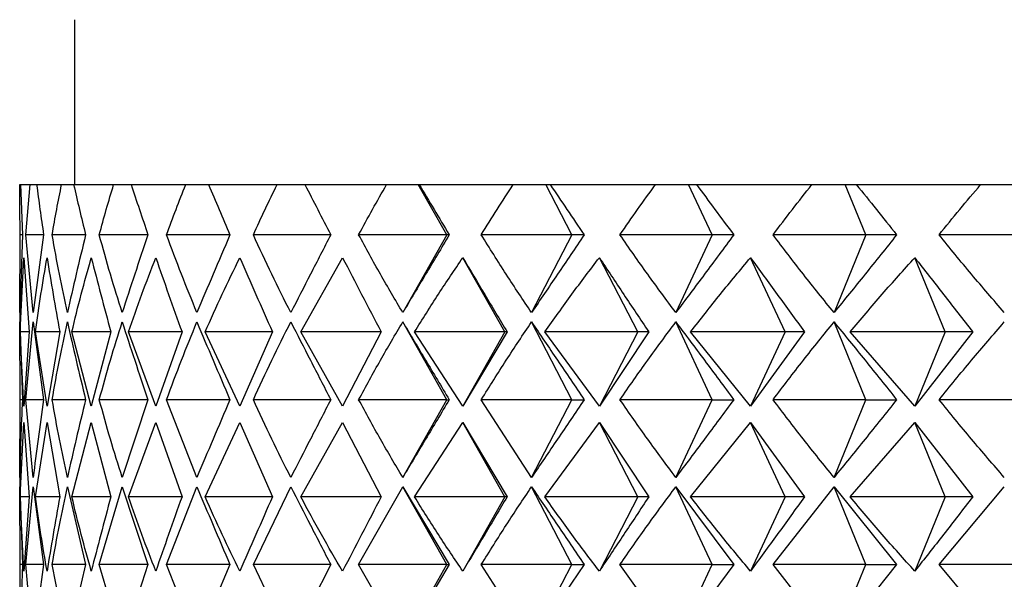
# Model space of a CAD drawing. Header units: millimetres. Extents: x 3674.572 to 3674.636, y 1914.146 to 1915.104.
# Tile 4 of 9: x 3674.58667 to 3674.59563, y 1914.77072 to 1914.77581. Entities that reach past the tile are written whole.
import ezdxf

# ---------------------------------------------------------------- set-up
doc = ezdxf.new("R2010")
doc.units = ezdxf.units.MM
doc.layers.add('SANINDUSA', color=3, linetype='Continuous')

msp = doc.modelspace()

# ---------------------------------------------------------------- linework, layer by layer
at = {"layer": 'SANINDUSA'}
for p, q in [((3674.5871682, 1914.7758113), (3674.5871682, 1914.7743113)), ((3674.5866682, 1914.7743113), (3674.5866751, 1914.7743113)), ((3674.5866751, 1914.7743113), (3674.586693, 1914.7738542)), ((3674.5866751, 1914.7743113), (3674.5867636, 1914.7743113)), ((3674.5867231, 1914.7738542), (3674.5867636, 1914.7743113)), ((3674.5867636, 1914.7743113), (3674.5868221, 1914.7743113)), ((3674.5868221, 1914.7743113), (3674.5870496, 1914.7743113)), ((3674.5870496, 1914.7743113), (3674.5871592, 1914.7743113)), ((3674.5871592, 1914.7743113), (3674.5875232, 1914.7743113)), ((3674.5875232, 1914.7743113), (3674.5876826, 1914.7743113)), ((3674.5876826, 1914.7743113), (3674.5881791, 1914.7743113)), ((3674.5881791, 1914.7743113), (3674.5883867, 1914.7743113)), ((3674.5883867, 1914.7743113), (3674.5890102, 1914.7743113)), ((3674.5890102, 1914.7743113), (3674.5892637, 1914.7743113)), ((3674.5892637, 1914.7743113), (3674.5900074, 1914.7743113)), ((3674.5900074, 1914.7743113), (3674.5902958, 1914.7743113)), ((3674.5905547, 1914.7738542), (3674.5902958, 1914.7743113)), ((3674.5902958, 1914.7743113), (3674.5903039, 1914.7743113)), ((3674.5903039, 1914.7743113), (3674.5911598, 1914.7743113)), ((3674.5911598, 1914.7743113), (3674.5914564, 1914.7743113)), ((3674.5916935, 1914.7738542), (3674.5914564, 1914.7743113)), ((3674.5914564, 1914.7743113), (3674.5914961, 1914.7743113)), ((3674.5914961, 1914.7743113), (3674.5924546, 1914.7743113)), ((3674.5924546, 1914.7743113), (3674.5927562, 1914.7743113)), ((3674.5929691, 1914.7738542), (3674.5927562, 1914.7743113)), ((3674.5927562, 1914.7743113), (3674.5928271, 1914.7743113)), ((3674.5928271, 1914.7743113), (3674.5938778, 1914.7743113)), ((3674.5938778, 1914.7743113), (3674.594181, 1914.7743113)), ((3674.5943673, 1914.7738542), (3674.594181, 1914.7743113)), ((3674.594181, 1914.7743113), (3674.5942823, 1914.7743113)), ((3674.5942823, 1914.7743113), (3674.5954138, 1914.7743113)), ((3674.5954138, 1914.7743113), (3674.5957153, 1914.7743113)), ((3674.5866699, 1914.7731471), (3674.5866739, 1914.7738542)), ((3674.586693, 1914.7738542), (3674.5866699, 1914.7731471)), ((3674.586693, 1914.7738542), (3674.5866739, 1914.7738542)), ((3674.5867911, 1914.7731471), (3674.5867231, 1914.7738542)), ((3674.5868859, 1914.7738542), (3674.5867231, 1914.7738542)), ((3674.5868859, 1914.7738542), (3674.5867911, 1914.7731471)), ((3674.5872682, 1914.7738542), (3674.5869635, 1914.7738542)), ((3674.5878357, 1914.7738542), (3674.5873924, 1914.7738542)), ((3674.5885821, 1914.7738542), (3674.5880051, 1914.7738542)), ((3674.5894993, 1914.7738542), (3674.5887949, 1914.7738542)), ((3674.5905547, 1914.7738542), (3674.5897531, 1914.7738542)), ((3674.5905547, 1914.7738542), (3674.5901543, 1914.7731471)), ((3674.5905772, 1914.7738542), (3674.5905547, 1914.7738542)), ((3674.5916935, 1914.7738542), (3674.5908692, 1914.7738542)), ((3674.5916935, 1914.7738542), (3674.5913266, 1914.7731471)), ((3674.591804, 1914.7738542), (3674.5916935, 1914.7738542)), ((3674.5929691, 1914.7738542), (3674.592131, 1914.7738542)), ((3674.5929691, 1914.7738542), (3674.5926397, 1914.7731471)), ((3674.5931662, 1914.7738542), (3674.5929691, 1914.7738542)), ((3674.5943673, 1914.7738542), (3674.5935248, 1914.7738542)), ((3674.5943673, 1914.7738542), (3674.5940791, 1914.7731471)), ((3674.594649, 1914.7738542), (3674.5943673, 1914.7738542)), ((3674.595873, 1914.7738542), (3674.5950351, 1914.7738542)), ((3674.5866733, 1914.7729703), (3674.5867045, 1914.7736458)), ((3674.5867045, 1914.7736458), (3674.5867551, 1914.7729703)), ((3674.5892274, 1914.7729703), (3674.5896071, 1914.7736458)), ((3674.5910841, 1914.7729703), (3674.5907015, 1914.7736458)), ((3674.592294, 1914.7729703), (3674.5919435, 1914.7736458)), ((3674.5936341, 1914.7729703), (3674.5933194, 1914.7736458)), ((3674.5950895, 1914.7729703), (3674.5948142, 1914.7736458)), ((3674.5866682, 1914.7733962), (3674.5866682, 1914.7728122)), ((3674.5866739, 1914.7723542), (3674.5866699, 1914.7730613)), ((3674.5866699, 1914.7730613), (3674.586693, 1914.7723542)), ((3674.5867231, 1914.7723542), (3674.5867911, 1914.7730613)), ((3674.5867911, 1914.7730613), (3674.5868859, 1914.7723542)), ((3674.5905547, 1914.7723542), (3674.5901543, 1914.7730613)), ((3674.5916935, 1914.7723542), (3674.5913266, 1914.7730613)), ((3674.5929691, 1914.7723542), (3674.5926397, 1914.7730613)), ((3674.5943673, 1914.7723542), (3674.5940791, 1914.7730613)), ((3674.5867045, 1914.7722948), (3674.5866733, 1914.7729703)), ((3674.5867551, 1914.7729703), (3674.5866733, 1914.7729703)), ((3674.5867551, 1914.7729703), (3674.5867045, 1914.7722948)), ((3674.5869178, 1914.7722948), (3674.5868131, 1914.7729703)), ((3674.5870325, 1914.7729703), (3674.5868131, 1914.7729703)), ((3674.5870325, 1914.7729703), (3674.5869178, 1914.7722948)), ((3674.5873202, 1914.7722948), (3674.587143, 1914.7729703)), ((3674.5874976, 1914.7729703), (3674.587143, 1914.7729703)), ((3674.5874976, 1914.7729703), (3674.5873202, 1914.7722948)), ((3674.5879071, 1914.7722948), (3674.5876595, 1914.7729703)), ((3674.5881454, 1914.7729703), (3674.5876595, 1914.7729703)), ((3674.5881454, 1914.7729703), (3674.5879071, 1914.7722948)), ((3674.5886722, 1914.7722948), (3674.5883568, 1914.7729703)), ((3674.5889688, 1914.7729703), (3674.5883568, 1914.7729703)), ((3674.5889688, 1914.7729703), (3674.5886722, 1914.7722948)), ((3674.5896071, 1914.7722948), (3674.5892274, 1914.7729703)), ((3674.5899586, 1914.7729703), (3674.5892274, 1914.7729703)), ((3674.5899586, 1914.7729703), (3674.5896071, 1914.7722948)), ((3674.5907015, 1914.7722948), (3674.5902616, 1914.7729703)), ((3674.5910841, 1914.7729703), (3674.5902616, 1914.7729703)), ((3674.5911042, 1914.7729703), (3674.5907015, 1914.7722948)), ((3674.5910841, 1914.7729703), (3674.5907015, 1914.7722948)), ((3674.5911042, 1914.7729703), (3674.5910841, 1914.7729703)), ((3674.5919435, 1914.7722948), (3674.5914483, 1914.7729703)), ((3674.592294, 1914.7729703), (3674.5914483, 1914.7729703)), ((3674.5923929, 1914.7729703), (3674.5919435, 1914.7722948)), ((3674.592294, 1914.7729703), (3674.5919435, 1914.7722948)), ((3674.5923929, 1914.7729703), (3674.592294, 1914.7729703)), ((3674.5933194, 1914.7722948), (3674.5927743, 1914.7729703)), ((3674.5936341, 1914.7729703), (3674.5927743, 1914.7729703)), ((3674.5938106, 1914.7729703), (3674.5933194, 1914.7722948)), ((3674.5936341, 1914.7729703), (3674.5933194, 1914.7722948)), ((3674.5938106, 1914.7729703), (3674.5936341, 1914.7729703)), ((3674.5948142, 1914.7722948), (3674.5942251, 1914.7729703)), ((3674.5950895, 1914.7729703), (3674.5942251, 1914.7729703)), ((3674.5953418, 1914.7729703), (3674.5948142, 1914.7722948)), ((3674.5950895, 1914.7729703), (3674.5948142, 1914.7722948)), ((3674.5953418, 1914.7729703), (3674.5950895, 1914.7729703)), ((3674.5866699, 1914.7716471), (3674.5866739, 1914.7723542)), ((3674.586693, 1914.7723542), (3674.5866739, 1914.7723542)), ((3674.5867911, 1914.7716471), (3674.5867231, 1914.7723542)), ((3674.5868859, 1914.7723542), (3674.5867231, 1914.7723542)), ((3674.5872682, 1914.7723542), (3674.5869635, 1914.7723542)), ((3674.5878357, 1914.7723542), (3674.5873924, 1914.7723542)), ((3674.5878357, 1914.7723542), (3674.5876012, 1914.7716471)), ((3674.5882813, 1914.7716471), (3674.5880051, 1914.7723542)), ((3674.5885821, 1914.7723542), (3674.5880051, 1914.7723542)), ((3674.5894993, 1914.7723542), (3674.5887949, 1914.7723542)), ((3674.5905547, 1914.7723542), (3674.5897531, 1914.7723542)), ((3674.5901543, 1914.7716471), (3674.5905547, 1914.7723542)), ((3674.5905547, 1914.7723542), (3674.5905772, 1914.7723542)), ((3674.5913266, 1914.7716471), (3674.5908692, 1914.7723542)), ((3674.5916935, 1914.7723542), (3674.5908692, 1914.7723542)), ((3674.5913266, 1914.7716471), (3674.5916935, 1914.7723542)), ((3674.5916935, 1914.7723542), (3674.591804, 1914.7723542)), ((3674.5929691, 1914.7723542), (3674.592131, 1914.7723542)), ((3674.5926397, 1914.7716471), (3674.5929691, 1914.7723542)), ((3674.5929691, 1914.7723542), (3674.5931662, 1914.7723542)), ((3674.5943673, 1914.7723542), (3674.5935248, 1914.7723542)), ((3674.5940791, 1914.7716471), (3674.5943673, 1914.7723542)), ((3674.5943673, 1914.7723542), (3674.594649, 1914.7723542)), ((3674.595873, 1914.7723542), (3674.5950351, 1914.7723542)), ((3674.5866733, 1914.7714703), (3674.5867045, 1914.7721458)), ((3674.5867045, 1914.7721458), (3674.5867551, 1914.7714703)), ((3674.5868131, 1914.7714703), (3674.5869178, 1914.7721458)), ((3674.5869178, 1914.7721458), (3674.5870325, 1914.7714703)), ((3674.587143, 1914.7714703), (3674.5873202, 1914.7721458)), ((3674.5873202, 1914.7721458), (3674.5874976, 1914.7714703)), ((3674.5876595, 1914.7714703), (3674.5879071, 1914.7721458)), ((3674.5879071, 1914.7721458), (3674.5881454, 1914.7714703)), ((3674.5883568, 1914.7714703), (3674.5886722, 1914.7721458)), ((3674.5886722, 1914.7721458), (3674.5889688, 1914.7714703)), ((3674.5892274, 1914.7714703), (3674.5896071, 1914.7721458)), ((3674.5896071, 1914.7721458), (3674.5899586, 1914.7714703)), ((3674.5902616, 1914.7714703), (3674.5907015, 1914.7721458)), ((3674.5907015, 1914.7721458), (3674.5911042, 1914.7714703)), ((3674.5910841, 1914.7714703), (3674.5907015, 1914.7721458)), ((3674.5914483, 1914.7714703), (3674.5919435, 1914.7721458)), ((3674.5919435, 1914.7721458), (3674.5923929, 1914.7714703)), ((3674.592294, 1914.7714703), (3674.5919435, 1914.7721458)), ((3674.5927743, 1914.7714703), (3674.5933194, 1914.7721458)), ((3674.5933194, 1914.7721458), (3674.5938106, 1914.7714703)), ((3674.5936341, 1914.7714703), (3674.5933194, 1914.7721458)), ((3674.5942251, 1914.7714703), (3674.5948142, 1914.7721458)), ((3674.5948142, 1914.7721458), (3674.5953418, 1914.7714703)), ((3674.5950895, 1914.7714703), (3674.5948142, 1914.7721458)), ((3674.5866682, 1914.7718962), (3674.5866682, 1914.7713122)), ((3674.5866739, 1914.7708542), (3674.5866699, 1914.7715613)), ((3674.5866699, 1914.7715613), (3674.586693, 1914.7708542)), ((3674.5867231, 1914.7708542), (3674.5867911, 1914.7715613)), ((3674.5867911, 1914.7715613), (3674.5868859, 1914.7708542)), ((3674.5871027, 1914.7715613), (3674.5872682, 1914.7708542)), ((3674.5873924, 1914.7708542), (3674.5876012, 1914.7715613)), ((3674.5876012, 1914.7715613), (3674.5878357, 1914.7708542)), ((3674.5880051, 1914.7708542), (3674.5882813, 1914.7715613)), ((3674.5887949, 1914.7708542), (3674.5891354, 1914.7715613)), ((3674.5897531, 1914.7708542), (3674.5901543, 1914.7715613)), ((3674.5901543, 1914.7715613), (3674.5905772, 1914.7708542)), ((3674.5905547, 1914.7708542), (3674.5901543, 1914.7715613)), ((3674.5916935, 1914.7708542), (3674.5913266, 1914.7715613)), ((3674.5926397, 1914.7715613), (3674.5931662, 1914.7708542)), ((3674.5929691, 1914.7708542), (3674.5926397, 1914.7715613)), ((3674.5935248, 1914.7708542), (3674.5940791, 1914.7715613)), ((3674.5940791, 1914.7715613), (3674.594649, 1914.7708542)), ((3674.5943673, 1914.7708542), (3674.5940791, 1914.7715613)), ((3674.5950351, 1914.7708542), (3674.595629, 1914.7715613)), ((3674.5867045, 1914.7707948), (3674.5866733, 1914.7714703)), ((3674.5867551, 1914.7714703), (3674.5866733, 1914.7714703)), ((3674.5867551, 1914.7714703), (3674.5867045, 1914.7707948)), ((3674.5870325, 1914.7714703), (3674.5868131, 1914.7714703)), ((3674.5874976, 1914.7714703), (3674.587143, 1914.7714703)), ((3674.5881454, 1914.7714703), (3674.5876595, 1914.7714703)), ((3674.5889688, 1914.7714703), (3674.5883568, 1914.7714703)), ((3674.5899586, 1914.7714703), (3674.5892274, 1914.7714703)), ((3674.5910841, 1914.7714703), (3674.5902616, 1914.7714703)), ((3674.5910841, 1914.7714703), (3674.5907015, 1914.7707948)), ((3674.5911042, 1914.7714703), (3674.5910841, 1914.7714703)), ((3674.592294, 1914.7714703), (3674.5914483, 1914.7714703)), ((3674.592294, 1914.7714703), (3674.5919435, 1914.7707948)), ((3674.5923929, 1914.7714703), (3674.592294, 1914.7714703)), ((3674.5936341, 1914.7714703), (3674.5927743, 1914.7714703)), ((3674.5936341, 1914.7714703), (3674.5933194, 1914.7707948)), ((3674.5938106, 1914.7714703), (3674.5936341, 1914.7714703)), ((3674.5950895, 1914.7714703), (3674.5942251, 1914.7714703)), ((3674.5950895, 1914.7714703), (3674.5948142, 1914.7707948)), ((3674.5953418, 1914.7714703), (3674.5950895, 1914.7714703)), ((3674.5866699, 1914.7701471), (3674.5866739, 1914.7708542)), ((3674.586693, 1914.7708542), (3674.5866699, 1914.7701471)), ((3674.586693, 1914.7708542), (3674.5866739, 1914.7708542)), ((3674.5867911, 1914.7701471), (3674.5867231, 1914.7708542)), ((3674.5868859, 1914.7708542), (3674.5867231, 1914.7708542)), ((3674.5868859, 1914.7708542), (3674.5867911, 1914.7701471)), ((3674.5871027, 1914.7701471), (3674.5869635, 1914.7708542)), ((3674.5872682, 1914.7708542), (3674.5869635, 1914.7708542)), ((3674.5872682, 1914.7708542), (3674.5871027, 1914.7701471)), ((3674.5876012, 1914.7701471), (3674.5873924, 1914.7708542)), ((3674.5878357, 1914.7708542), (3674.5873924, 1914.7708542)), ((3674.5878357, 1914.7708542), (3674.5876012, 1914.7701471)), ((3674.5882813, 1914.7701471), (3674.5880051, 1914.7708542)), ((3674.5885821, 1914.7708542), (3674.5880051, 1914.7708542)), ((3674.5885821, 1914.7708542), (3674.5882813, 1914.7701471)), ((3674.5891354, 1914.7701471), (3674.5887949, 1914.7708542)), ((3674.5894993, 1914.7708542), (3674.5887949, 1914.7708542)), ((3674.5894993, 1914.7708542), (3674.5891354, 1914.7701471)), ((3674.5901543, 1914.7701471), (3674.5897531, 1914.7708542)), ((3674.5905547, 1914.7708542), (3674.5897531, 1914.7708542)), ((3674.5905772, 1914.7708542), (3674.5901543, 1914.7701471)), ((3674.5901543, 1914.7701471), (3674.5905547, 1914.7708542)), ((3674.5905547, 1914.7708542), (3674.5905772, 1914.7708542)), ((3674.5913266, 1914.7701471), (3674.5908692, 1914.7708542)), ((3674.5916935, 1914.7708542), (3674.5908692, 1914.7708542)), ((3674.591804, 1914.7708542), (3674.5913266, 1914.7701471)), ((3674.5913266, 1914.7701471), (3674.5916935, 1914.7708542)), ((3674.5916935, 1914.7708542), (3674.591804, 1914.7708542)), ((3674.5926397, 1914.7701471), (3674.592131, 1914.7708542)), ((3674.5929691, 1914.7708542), (3674.592131, 1914.7708542)), ((3674.5931662, 1914.7708542), (3674.5926397, 1914.7701471)), ((3674.5926397, 1914.7701471), (3674.5929691, 1914.7708542)), ((3674.5929691, 1914.7708542), (3674.5931662, 1914.7708542)), ((3674.5940791, 1914.7701471), (3674.5935248, 1914.7708542)), ((3674.5943673, 1914.7708542), (3674.5935248, 1914.7708542)), ((3674.594649, 1914.7708542), (3674.5940791, 1914.7701471)), ((3674.5940791, 1914.7701471), (3674.5943673, 1914.7708542)), ((3674.5943673, 1914.7708542), (3674.594649, 1914.7708542)), ((3674.595629, 1914.7701471), (3674.5950351, 1914.7708542)), ((3674.595873, 1914.7708542), (3674.5950351, 1914.7708542))]:
    msp.add_line(p, q, dxfattribs=at)
for points, knots in [([(3674.5866739, 1914.7738542), (3674.5866723, 1914.7739313), (3674.586669, 1914.7740846), (3674.5866685, 1914.774236), (3674.5866682, 1914.7743113)], [0, 0, 0, 0, 0.502965, 1, 1, 1, 1]), ([(3674.5868221, 1914.7743113), (3674.5868321, 1914.774236), (3674.5868521, 1914.7740846), (3674.5868746, 1914.7739313), (3674.5868859, 1914.7738542)], [0, 0, 0, 0, 0.497035, 1, 1, 1, 1]), ([(3674.5869635, 1914.7738542), (3674.5869772, 1914.7739313), (3674.5870043, 1914.7740846), (3674.5870345, 1914.774236), (3674.5870496, 1914.7743113)], [0, 0, 0, 0, 0.502965, 1, 1, 1, 1]), ([(3674.5871592, 1914.7743113), (3674.5871767, 1914.774236), (3674.5872119, 1914.7740846), (3674.5872494, 1914.7739313), (3674.5872682, 1914.7738542)], [0, 0, 0, 0, 0.497035, 1, 1, 1, 1]), ([(3674.5873924, 1914.7738542), (3674.5874135, 1914.7739313), (3674.5874555, 1914.7740846), (3674.5875007, 1914.774236), (3674.5875232, 1914.7743113)], [0, 0, 0, 0, 0.502965, 1, 1, 1, 1]), ([(3674.5876826, 1914.7743113), (3674.5877075, 1914.774236), (3674.5877576, 1914.7740846), (3674.5878095, 1914.7739313), (3674.5878357, 1914.7738542)], [0, 0, 0, 0, 0.497035, 1, 1, 1, 1]), ([(3674.5880051, 1914.7738542), (3674.5880334, 1914.7739313), (3674.5880898, 1914.7740846), (3674.5881494, 1914.774236), (3674.5881791, 1914.7743113)], [0, 0, 0, 0, 0.502965, 1, 1, 1, 1]), ([(3674.5883867, 1914.7743113), (3674.5884187, 1914.774236), (3674.588483, 1914.7740846), (3674.5885489, 1914.7739313), (3674.5885821, 1914.7738542)], [0, 0, 0, 0, 0.497035, 1, 1, 1, 1]), ([(3674.5887949, 1914.7738542), (3674.5888301, 1914.7739313), (3674.5889002, 1914.7740846), (3674.5889737, 1914.774236), (3674.5890102, 1914.7743113)], [0, 0, 0, 0, 0.502965, 1, 1, 1, 1]), ([(3674.5892637, 1914.7743113), (3674.5893024, 1914.774236), (3674.5893802, 1914.7740846), (3674.5894594, 1914.7739313), (3674.5894993, 1914.7738542)], [0, 0, 0, 0, 0.497035, 1, 1, 1, 1]), ([(3674.5897531, 1914.7738542), (3674.5897949, 1914.7739313), (3674.589878, 1914.7740846), (3674.5899644, 1914.774236), (3674.5900074, 1914.7743113)], [0, 0, 0, 0, 0.502965, 1, 1, 1, 1]), ([(3674.5903039, 1914.7743113), (3674.5903489, 1914.774236), (3674.5904395, 1914.7740846), (3674.5905311, 1914.7739313), (3674.5905772, 1914.7738542)], [0, 0, 0, 0, 0.497035, 1, 1, 1, 1]), ([(3674.5908692, 1914.7738542), (3674.5909171, 1914.7739313), (3674.5910122, 1914.7740846), (3674.5911108, 1914.774236), (3674.5911598, 1914.7743113)], [0, 0, 0, 0, 0.502965, 1, 1, 1, 1]), ([(3674.5914961, 1914.7743113), (3674.5915469, 1914.774236), (3674.5916492, 1914.7740846), (3674.5917522, 1914.7739313), (3674.591804, 1914.7738542)], [0, 0, 0, 0, 0.497035, 1, 1, 1, 1]), ([(3674.592131, 1914.7738542), (3674.5921845, 1914.7739313), (3674.5922907, 1914.7740846), (3674.5924002, 1914.774236), (3674.5924546, 1914.7743113)], [0, 0, 0, 0, 0.502965, 1, 1, 1, 1]), ([(3674.5928271, 1914.7743113), (3674.5928832, 1914.774236), (3674.5929961, 1914.7740846), (3674.5931093, 1914.7739313), (3674.5931662, 1914.7738542)], [0, 0, 0, 0, 0.497035, 1, 1, 1, 1]), ([(3674.5935248, 1914.7738542), (3674.5935831, 1914.7739313), (3674.5936992, 1914.7740846), (3674.5938185, 1914.774236), (3674.5938778, 1914.7743113)], [0, 0, 0, 0, 0.502965, 1, 1, 1, 1]), ([(3674.5942823, 1914.7743113), (3674.5943431, 1914.774236), (3674.5944654, 1914.7740846), (3674.5945876, 1914.7739313), (3674.594649, 1914.7738542)], [0, 0, 0, 0, 0.497035, 1, 1, 1, 1]), ([(3674.5950351, 1914.7738542), (3674.5950978, 1914.7739313), (3674.5952225, 1914.7740846), (3674.5953503, 1914.774236), (3674.5954138, 1914.7743113)], [0, 0, 0, 0, 0.502965, 1, 1, 1, 1]), ([(3674.5871027, 1914.7731471), (3674.5870778, 1914.7732627), (3674.5870276, 1914.7734961), (3674.586985, 1914.7737341), (3674.5869635, 1914.7738542)], [0, 0, 0, 0, 0.495369, 1, 1, 1, 1]), ([(3674.5872682, 1914.7738542), (3674.587239, 1914.7737341), (3674.5871811, 1914.7734961), (3674.5871287, 1914.7732627), (3674.5871027, 1914.7731471)], [0, 0, 0, 0, 0.504631, 1, 1, 1, 1]), ([(3674.5876012, 1914.7731471), (3674.5875648, 1914.7732627), (3674.5874912, 1914.7734961), (3674.5874256, 1914.7737341), (3674.5873924, 1914.7738542)], [0, 0, 0, 0, 0.495369, 1, 1, 1, 1]), ([(3674.5878357, 1914.7738542), (3674.5877951, 1914.7737341), (3674.5877145, 1914.7734961), (3674.5876388, 1914.7732627), (3674.5876012, 1914.7731471)], [0, 0, 0, 0, 0.504631, 1, 1, 1, 1]), ([(3674.5882813, 1914.7731471), (3674.5882337, 1914.7732627), (3674.5881376, 1914.7734961), (3674.5880495, 1914.7737341), (3674.5880051, 1914.7738542)], [0, 0, 0, 0, 0.495369, 1, 1, 1, 1]), ([(3674.5885821, 1914.7738542), (3674.5885305, 1914.7737341), (3674.5884282, 1914.7734961), (3674.58833, 1914.7732627), (3674.5882813, 1914.7731471)], [0, 0, 0, 0, 0.504631, 1, 1, 1, 1]), ([(3674.5891354, 1914.7731471), (3674.5890772, 1914.7732627), (3674.5889595, 1914.7734961), (3674.5888501, 1914.7737341), (3674.5887949, 1914.7738542)], [0, 0, 0, 0, 0.495369, 1, 1, 1, 1]), ([(3674.5894993, 1914.7738542), (3674.5894372, 1914.7737341), (3674.5893144, 1914.7734961), (3674.5891947, 1914.7732627), (3674.5891354, 1914.7731471)], [0, 0, 0, 0, 0.504631, 1, 1, 1, 1]), ([(3674.5901543, 1914.7731471), (3674.590086, 1914.7732627), (3674.5899481, 1914.7734961), (3674.5898185, 1914.7737341), (3674.5897531, 1914.7738542)], [0, 0, 0, 0, 0.495369, 1, 1, 1, 1]), ([(3674.5905772, 1914.7738542), (3674.5905054, 1914.7737341), (3674.5903632, 1914.7734961), (3674.5902235, 1914.7732627), (3674.5901543, 1914.7731471)], [0, 0, 0, 0, 0.504631, 1, 1, 1, 1]), ([(3674.5913266, 1914.7731471), (3674.5912491, 1914.7732627), (3674.5910925, 1914.7734961), (3674.5909441, 1914.7737341), (3674.5908692, 1914.7738542)], [0, 0, 0, 0, 0.495369, 1, 1, 1, 1]), ([(3674.591804, 1914.7738542), (3674.5917233, 1914.7737341), (3674.5915634, 1914.7734961), (3674.5914051, 1914.7732627), (3674.5913266, 1914.7731471)], [0, 0, 0, 0, 0.504631, 1, 1, 1, 1]), ([(3674.5926397, 1914.7731471), (3674.5925537, 1914.7732627), (3674.5923801, 1914.7734961), (3674.5922146, 1914.7737341), (3674.592131, 1914.7738542)], [0, 0, 0, 0, 0.495369, 1, 1, 1, 1]), ([(3674.5931662, 1914.7738542), (3674.5930775, 1914.7737341), (3674.5929016, 1914.7734961), (3674.5927265, 1914.7732627), (3674.5926397, 1914.7731471)], [0, 0, 0, 0, 0.504631, 1, 1, 1, 1]), ([(3674.5940791, 1914.7731471), (3674.5939856, 1914.7732627), (3674.5937969, 1914.7734961), (3674.593616, 1914.7737341), (3674.5935248, 1914.7738542)], [0, 0, 0, 0, 0.495369, 1, 1, 1, 1]), ([(3674.594649, 1914.7738542), (3674.5945532, 1914.7737341), (3674.5943633, 1914.7734961), (3674.5941732, 1914.7732627), (3674.5940791, 1914.7731471)], [0, 0, 0, 0, 0.504631, 1, 1, 1, 1]), ([(3674.595629, 1914.7731471), (3674.5955291, 1914.7732627), (3674.5953273, 1914.7734961), (3674.5951331, 1914.7737341), (3674.5950351, 1914.7738542)], [0, 0, 0, 0, 0.495369, 1, 1, 1, 1]), ([(3674.5868131, 1914.7729703), (3674.5868287, 1914.7730853), (3674.5868598, 1914.7733132), (3674.5868986, 1914.7735357), (3674.5869178, 1914.7736458)], [0, 0, 0, 0, 0.50475, 1, 1, 1, 1]), ([(3674.5869178, 1914.7736458), (3674.5869356, 1914.773535), (3674.5869715, 1914.7733115), (3674.587012, 1914.7730847), (3674.5870325, 1914.7729703)], [0, 0, 0, 0, 0.4958541, 1, 1, 1, 1]), ([(3674.587143, 1914.7729703), (3674.5871707, 1914.7730853), (3674.5872257, 1914.7733132), (3674.5872889, 1914.7735357), (3674.5873202, 1914.7736458)], [0, 0, 0, 0, 0.50475, 1, 1, 1, 1]), ([(3674.5873202, 1914.7736458), (3674.5873485, 1914.773535), (3674.5874055, 1914.7733115), (3674.5874668, 1914.7730847), (3674.5874976, 1914.7729703)], [0, 0, 0, 0, 0.4958541, 1, 1, 1, 1]), ([(3674.5876595, 1914.7729703), (3674.587699, 1914.7730853), (3674.5877773, 1914.7733132), (3674.5878641, 1914.7735357), (3674.5879071, 1914.7736458)], [0, 0, 0, 0, 0.50475, 1, 1, 1, 1]), ([(3674.5879071, 1914.7736458), (3674.5879456, 1914.773535), (3674.5880232, 1914.7733115), (3674.5881045, 1914.7730847), (3674.5881454, 1914.7729703)], [0, 0, 0, 0, 0.495854, 1, 1, 1, 1]), ([(3674.5883568, 1914.7729703), (3674.5884077, 1914.7730853), (3674.5885085, 1914.7733132), (3674.588618, 1914.7735357), (3674.5886722, 1914.7736458)], [0, 0, 0, 0, 0.50475, 1, 1, 1, 1]), ([(3674.5886722, 1914.7736458), (3674.5887205, 1914.773535), (3674.5888178, 1914.7733115), (3674.5889182, 1914.7730847), (3674.5889688, 1914.7729703)], [0, 0, 0, 0, 0.495854, 1, 1, 1, 1]), ([(3674.5896071, 1914.7736458), (3674.5896646, 1914.773535), (3674.5897806, 1914.7733115), (3674.589899, 1914.7730847), (3674.5899586, 1914.7729703)], [0, 0, 0, 0, 0.495854, 1, 1, 1, 1]), ([(3674.5902616, 1914.7729703), (3674.5903335, 1914.7730853), (3674.5904757, 1914.7733132), (3674.5906267, 1914.7735357), (3674.5907015, 1914.7736458)], [0, 0, 0, 0, 0.50475, 1, 1, 1, 1]), ([(3674.5907015, 1914.7736458), (3674.5907677, 1914.773535), (3674.590901, 1914.7733115), (3674.5910361, 1914.7730847), (3674.5911042, 1914.7729703)], [0, 0, 0, 0, 0.495854, 1, 1, 1, 1]), ([(3674.5914483, 1914.7729703), (3674.5915294, 1914.7730853), (3674.5916902, 1914.7733132), (3674.5918596, 1914.7735357), (3674.5919435, 1914.7736458)], [0, 0, 0, 0, 0.50475, 1, 1, 1, 1]), ([(3674.5919435, 1914.7736458), (3674.5920175, 1914.773535), (3674.5921668, 1914.7733115), (3674.5923171, 1914.7730847), (3674.5923929, 1914.7729703)], [0, 0, 0, 0, 0.495854, 1, 1, 1, 1]), ([(3674.5927743, 1914.7729703), (3674.5928639, 1914.7730853), (3674.5930413, 1914.7733132), (3674.5932273, 1914.7735357), (3674.5933194, 1914.7736458)], [0, 0, 0, 0, 0.50475, 1, 1, 1, 1]), ([(3674.5933194, 1914.7736458), (3674.5934005, 1914.773535), (3674.593564, 1914.7733115), (3674.5937279, 1914.7730847), (3674.5938106, 1914.7729703)], [0, 0, 0, 0, 0.495854, 1, 1, 1, 1]), ([(3674.5942251, 1914.7729703), (3674.5943221, 1914.7730853), (3674.5945144, 1914.7733132), (3674.5947149, 1914.7735357), (3674.5948142, 1914.7736458)], [0, 0, 0, 0, 0.50475, 1, 1, 1, 1]), ([(3674.5948142, 1914.7736458), (3674.5949014, 1914.773535), (3674.5950774, 1914.7733115), (3674.5952532, 1914.7730847), (3674.5953418, 1914.7729703)], [0, 0, 0, 0, 0.495854, 1, 1, 1, 1]), ([(3674.5869635, 1914.7723542), (3674.586985, 1914.7724743), (3674.5870276, 1914.7727123), (3674.5870778, 1914.7729457), (3674.5871027, 1914.7730613)], [0, 0, 0, 0, 0.504631, 1, 1, 1, 1]), ([(3674.5871027, 1914.7730613), (3674.5871287, 1914.7729457), (3674.5871811, 1914.7727123), (3674.587239, 1914.7724743), (3674.5872682, 1914.7723542)], [0, 0, 0, 0, 0.495369, 1, 1, 1, 1]), ([(3674.5873924, 1914.7723542), (3674.5874256, 1914.7724743), (3674.5874912, 1914.7727123), (3674.5875648, 1914.7729457), (3674.5876012, 1914.7730613)], [0, 0, 0, 0, 0.504631, 1, 1, 1, 1]), ([(3674.5876012, 1914.7730613), (3674.5876388, 1914.7729457), (3674.5877145, 1914.7727123), (3674.5877951, 1914.7724743), (3674.5878357, 1914.7723542)], [0, 0, 0, 0, 0.495369, 1, 1, 1, 1]), ([(3674.5880051, 1914.7723542), (3674.5880495, 1914.7724743), (3674.5881376, 1914.7727123), (3674.5882337, 1914.7729457), (3674.5882813, 1914.7730613)], [0, 0, 0, 0, 0.504631, 1, 1, 1, 1]), ([(3674.5882813, 1914.7730613), (3674.58833, 1914.7729457), (3674.5884282, 1914.7727123), (3674.5885305, 1914.7724743), (3674.5885821, 1914.7723542)], [0, 0, 0, 0, 0.495369, 1, 1, 1, 1]), ([(3674.5887949, 1914.7723542), (3674.5888501, 1914.7724743), (3674.5889595, 1914.7727123), (3674.5890772, 1914.7729457), (3674.5891354, 1914.7730613)], [0, 0, 0, 0, 0.504631, 1, 1, 1, 1]), ([(3674.5891354, 1914.7730613), (3674.5891947, 1914.7729457), (3674.5893144, 1914.7727123), (3674.5894372, 1914.7724743), (3674.5894993, 1914.7723542)], [0, 0, 0, 0, 0.495369, 1, 1, 1, 1]), ([(3674.5897531, 1914.7723542), (3674.5898185, 1914.7724743), (3674.5899481, 1914.7727123), (3674.590086, 1914.7729457), (3674.5901543, 1914.7730613)], [0, 0, 0, 0, 0.504631, 1, 1, 1, 1]), ([(3674.5901543, 1914.7730613), (3674.5902235, 1914.7729457), (3674.5903632, 1914.7727123), (3674.5905054, 1914.7724743), (3674.5905772, 1914.7723542)], [0, 0, 0, 0, 0.495369, 1, 1, 1, 1]), ([(3674.5908692, 1914.7723542), (3674.5909441, 1914.7724743), (3674.5910925, 1914.7727123), (3674.5912491, 1914.7729457), (3674.5913266, 1914.7730613)], [0, 0, 0, 0, 0.504631, 1, 1, 1, 1]), ([(3674.5913266, 1914.7730613), (3674.5914051, 1914.7729457), (3674.5915634, 1914.7727123), (3674.5917233, 1914.7724743), (3674.591804, 1914.7723542)], [0, 0, 0, 0, 0.495369, 1, 1, 1, 1]), ([(3674.592131, 1914.7723542), (3674.5922146, 1914.7724743), (3674.5923801, 1914.7727123), (3674.5925537, 1914.7729457), (3674.5926397, 1914.7730613)], [0, 0, 0, 0, 0.504631, 1, 1, 1, 1]), ([(3674.5926397, 1914.7730613), (3674.5927265, 1914.7729457), (3674.5929016, 1914.7727123), (3674.5930775, 1914.7724743), (3674.5931662, 1914.7723542)], [0, 0, 0, 0, 0.495369, 1, 1, 1, 1]), ([(3674.5935248, 1914.7723542), (3674.593616, 1914.7724743), (3674.5937969, 1914.7727123), (3674.5939856, 1914.7729457), (3674.5940791, 1914.7730613)], [0, 0, 0, 0, 0.504631, 1, 1, 1, 1]), ([(3674.5940791, 1914.7730613), (3674.5941732, 1914.7729457), (3674.5943633, 1914.7727123), (3674.5945532, 1914.7724743), (3674.594649, 1914.7723542)], [0, 0, 0, 0, 0.495369, 1, 1, 1, 1]), ([(3674.5950351, 1914.7723542), (3674.5951331, 1914.7724743), (3674.5953273, 1914.7727123), (3674.5955291, 1914.7729457), (3674.595629, 1914.7730613)], [0, 0, 0, 0, 0.504631, 1, 1, 1, 1]), ([(3674.586693, 1914.7723542), (3674.5866874, 1914.7722341), (3674.5866764, 1914.7719961), (3674.5866721, 1914.7717627), (3674.5866699, 1914.7716471)], [0, 0, 0, 0, 0.504631, 1, 1, 1, 1]), ([(3674.5868859, 1914.7723542), (3674.5868684, 1914.7722341), (3674.5868338, 1914.7719961), (3674.5868053, 1914.7717627), (3674.5867911, 1914.7716471)], [0, 0, 0, 0, 0.504631, 1, 1, 1, 1]), ([(3674.5871027, 1914.7716471), (3674.5870778, 1914.7717627), (3674.5870276, 1914.7719961), (3674.586985, 1914.7722341), (3674.5869635, 1914.7723542)], [0, 0, 0, 0, 0.495369, 1, 1, 1, 1]), ([(3674.5872682, 1914.7723542), (3674.587239, 1914.7722341), (3674.5871811, 1914.7719961), (3674.5871287, 1914.7717627), (3674.5871027, 1914.7716471)], [0, 0, 0, 0, 0.504631, 1, 1, 1, 1]), ([(3674.5876012, 1914.7716471), (3674.5875648, 1914.7717627), (3674.5874912, 1914.7719961), (3674.5874256, 1914.7722341), (3674.5873924, 1914.7723542)], [0, 0, 0, 0, 0.495369, 1, 1, 1, 1]), ([(3674.5885821, 1914.7723542), (3674.5885305, 1914.7722341), (3674.5884282, 1914.7719961), (3674.58833, 1914.7717627), (3674.5882813, 1914.7716471)], [0, 0, 0, 0, 0.504631, 1, 1, 1, 1]), ([(3674.5891354, 1914.7716471), (3674.5890772, 1914.7717627), (3674.5889595, 1914.7719961), (3674.5888501, 1914.7722341), (3674.5887949, 1914.7723542)], [0, 0, 0, 0, 0.495369, 1, 1, 1, 1]), ([(3674.5894993, 1914.7723542), (3674.5894372, 1914.7722341), (3674.5893144, 1914.7719961), (3674.5891947, 1914.7717627), (3674.5891354, 1914.7716471)], [0, 0, 0, 0, 0.504631, 1, 1, 1, 1]), ([(3674.5901543, 1914.7716471), (3674.590086, 1914.7717627), (3674.5899481, 1914.7719961), (3674.5898185, 1914.7722341), (3674.5897531, 1914.7723542)], [0, 0, 0, 0, 0.495369, 1, 1, 1, 1]), ([(3674.5905772, 1914.7723542), (3674.5905054, 1914.7722341), (3674.5903632, 1914.7719961), (3674.5902235, 1914.7717627), (3674.5901543, 1914.7716471)], [0, 0, 0, 0, 0.504631, 1, 1, 1, 1]), ([(3674.591804, 1914.7723542), (3674.5917233, 1914.7722341), (3674.5915634, 1914.7719961), (3674.5914051, 1914.7717627), (3674.5913266, 1914.7716471)], [0, 0, 0, 0, 0.504631, 1, 1, 1, 1]), ([(3674.5926397, 1914.7716471), (3674.5925537, 1914.7717627), (3674.5923801, 1914.7719961), (3674.5922146, 1914.7722341), (3674.592131, 1914.7723542)], [0, 0, 0, 0, 0.495369, 1, 1, 1, 1]), ([(3674.5931662, 1914.7723542), (3674.5930775, 1914.7722341), (3674.5929016, 1914.7719961), (3674.5927265, 1914.7717627), (3674.5926397, 1914.7716471)], [0, 0, 0, 0, 0.504631, 1, 1, 1, 1]), ([(3674.5940791, 1914.7716471), (3674.5939856, 1914.7717627), (3674.5937969, 1914.7719961), (3674.593616, 1914.7722341), (3674.5935248, 1914.7723542)], [0, 0, 0, 0, 0.495369, 1, 1, 1, 1]), ([(3674.594649, 1914.7723542), (3674.5945532, 1914.7722341), (3674.5943633, 1914.7719961), (3674.5941732, 1914.7717627), (3674.5940791, 1914.7716471)], [0, 0, 0, 0, 0.504631, 1, 1, 1, 1]), ([(3674.595629, 1914.7716471), (3674.5955291, 1914.7717627), (3674.5953273, 1914.7719961), (3674.5951331, 1914.7722341), (3674.5950351, 1914.7723542)], [0, 0, 0, 0, 0.495369, 1, 1, 1, 1]), ([(3674.5869635, 1914.7708542), (3674.586985, 1914.7709743), (3674.5870276, 1914.7712123), (3674.5870778, 1914.7714457), (3674.5871027, 1914.7715613)], [0, 0, 0, 0, 0.504631, 1, 1, 1, 1]), ([(3674.5882813, 1914.7715613), (3674.58833, 1914.7714457), (3674.5884282, 1914.7712123), (3674.5885305, 1914.7709743), (3674.5885821, 1914.7708542)], [0, 0, 0, 0, 0.495369, 1, 1, 1, 1]), ([(3674.5891354, 1914.7715613), (3674.5891947, 1914.7714457), (3674.5893144, 1914.7712123), (3674.5894372, 1914.7709743), (3674.5894993, 1914.7708542)], [0, 0, 0, 0, 0.495369, 1, 1, 1, 1]), ([(3674.5908692, 1914.7708542), (3674.5909441, 1914.7709743), (3674.5910925, 1914.7712123), (3674.5912491, 1914.7714457), (3674.5913266, 1914.7715613)], [0, 0, 0, 0, 0.504631, 1, 1, 1, 1]), ([(3674.5913266, 1914.7715613), (3674.5914051, 1914.7714457), (3674.5915634, 1914.7712123), (3674.5917233, 1914.7709743), (3674.5918039, 1914.7708542)], [0, 0, 0, 0, 0.495369, 1, 1, 1, 1]), ([(3674.592131, 1914.7708542), (3674.5922146, 1914.7709743), (3674.5923801, 1914.7712123), (3674.5925537, 1914.7714457), (3674.5926397, 1914.7715613)], [0, 0, 0, 0, 0.504631, 1, 1, 1, 1]), ([(3674.5869178, 1914.7707948), (3674.5868986, 1914.770905), (3674.5868598, 1914.7711275), (3674.5868287, 1914.7713553), (3674.5868131, 1914.7714703)], [0, 0, 0, 0, 0.49525, 1, 1, 1, 1]), ([(3674.5870325, 1914.7714703), (3674.587012, 1914.771356), (3674.5869715, 1914.7711291), (3674.5869356, 1914.7709056), (3674.5869178, 1914.7707948)], [0, 0, 0, 0, 0.504146, 1, 1, 1, 1]), ([(3674.5873202, 1914.7707948), (3674.5872889, 1914.770905), (3674.5872257, 1914.7711275), (3674.5871707, 1914.7713553), (3674.587143, 1914.7714703)], [0, 0, 0, 0, 0.49525, 1, 1, 1, 1]), ([(3674.5874976, 1914.7714703), (3674.5874668, 1914.771356), (3674.5874055, 1914.7711291), (3674.5873485, 1914.7709056), (3674.5873202, 1914.7707948)], [0, 0, 0, 0, 0.504146, 1, 1, 1, 1]), ([(3674.5879071, 1914.7707948), (3674.5878641, 1914.770905), (3674.5877773, 1914.7711275), (3674.587699, 1914.7713553), (3674.5876595, 1914.7714703)], [0, 0, 0, 0, 0.49525, 1, 1, 1, 1]), ([(3674.5881454, 1914.7714703), (3674.5881045, 1914.771356), (3674.5880232, 1914.7711291), (3674.5879456, 1914.7709056), (3674.5879071, 1914.7707948)], [0, 0, 0, 0, 0.504146, 1, 1, 1, 1]), ([(3674.5886722, 1914.7707948), (3674.588618, 1914.770905), (3674.5885085, 1914.7711275), (3674.5884077, 1914.7713553), (3674.5883568, 1914.7714703)], [0, 0, 0, 0, 0.49525, 1, 1, 1, 1]), ([(3674.5889688, 1914.7714703), (3674.5889182, 1914.771356), (3674.5888178, 1914.7711291), (3674.5887205, 1914.7709056), (3674.5886722, 1914.7707948)], [0, 0, 0, 0, 0.504146, 1, 1, 1, 1]), ([(3674.5896071, 1914.7707948), (3674.5895423, 1914.770905), (3674.5894113, 1914.7711275), (3674.5892891, 1914.7713553), (3674.5892274, 1914.7714703)], [0, 0, 0, 0, 0.49525, 1, 1, 1, 1]), ([(3674.5899586, 1914.7714703), (3674.589899, 1914.771356), (3674.5897806, 1914.7711291), (3674.5896646, 1914.7709056), (3674.5896071, 1914.7707948)], [0, 0, 0, 0, 0.504146, 1, 1, 1, 1]), ([(3674.5907015, 1914.7707948), (3674.5906267, 1914.770905), (3674.5904757, 1914.7711275), (3674.5903334, 1914.7713553), (3674.5902616, 1914.7714703)], [0, 0, 0, 0, 0.49525, 1, 1, 1, 1]), ([(3674.5911042, 1914.7714703), (3674.5910361, 1914.771356), (3674.590901, 1914.7711291), (3674.5907677, 1914.7709056), (3674.5907015, 1914.7707948)], [0, 0, 0, 0, 0.504146, 1, 1, 1, 1]), ([(3674.5919435, 1914.7707948), (3674.5918596, 1914.770905), (3674.5916902, 1914.7711275), (3674.5915294, 1914.7713553), (3674.5914483, 1914.7714703)], [0, 0, 0, 0, 0.49525, 1, 1, 1, 1]), ([(3674.5923929, 1914.7714703), (3674.5923171, 1914.771356), (3674.5921668, 1914.7711291), (3674.5920175, 1914.7709056), (3674.5919435, 1914.7707948)], [0, 0, 0, 0, 0.504146, 1, 1, 1, 1]), ([(3674.5933194, 1914.7707948), (3674.5932273, 1914.770905), (3674.5930413, 1914.7711275), (3674.5928638, 1914.7713553), (3674.5927743, 1914.7714703)], [0, 0, 0, 0, 0.49525, 1, 1, 1, 1]), ([(3674.5938106, 1914.7714703), (3674.5937279, 1914.771356), (3674.593564, 1914.7711291), (3674.5934005, 1914.7709056), (3674.5933194, 1914.7707948)], [0, 0, 0, 0, 0.504146, 1, 1, 1, 1]), ([(3674.5948142, 1914.7707948), (3674.5947149, 1914.770905), (3674.5945144, 1914.7711275), (3674.5943221, 1914.7713553), (3674.5942251, 1914.7714703)], [0, 0, 0, 0, 0.49525, 1, 1, 1, 1]), ([(3674.5953418, 1914.7714703), (3674.5952532, 1914.771356), (3674.5950774, 1914.7711291), (3674.5949014, 1914.7709056), (3674.5948142, 1914.7707948)], [0, 0, 0, 0, 0.504146, 1, 1, 1, 1])]:
    msp.add_open_spline(points, degree=3, knots=knots, dxfattribs=at)

doc.saveas('drawing.dxf')
